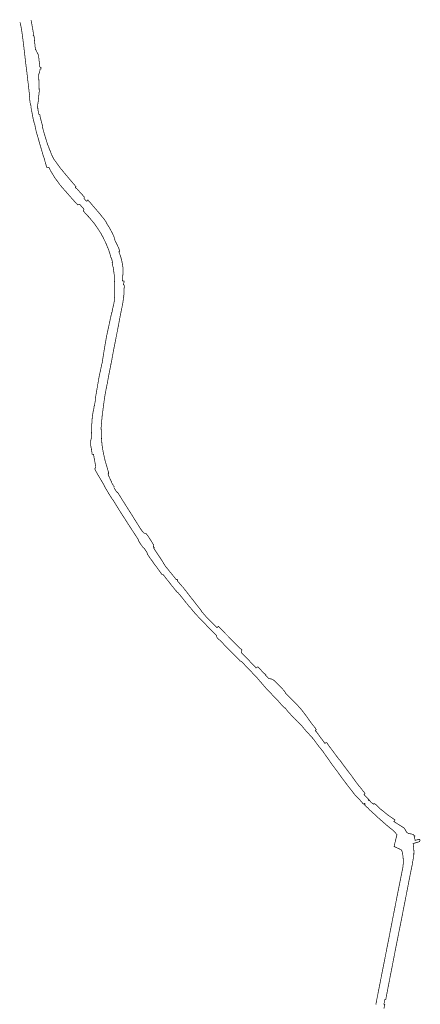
# Model space of a CAD drawing. Header units: metres. Extents: x 155777 to 157305, y 454301 to 459914.
# Tile 2 of 2: x 155777 to 156918, y 457107 to 459914. Entities that reach past the tile are written whole.
import ezdxf

# ---------------------------------------------------------------- set-up
doc = ezdxf.new("R2010")
doc.units = ezdxf.units.M
doc.layers.add('Beheergrens', color=10, linetype='Continuous')

msp = doc.modelspace()

# ---------------------------------------------------------------- linework, layer by layer
at = {"layer": 'Beheergrens', "const_width": 2}
for points in [[(155777.9, 459906.6), (155781, 459892.4), (155781.4, 459889.8), (155783.8, 459875.3), (155785, 459865.9), (155785.4, 459863.3), (155787.5, 459846.9), (155788.3, 459840), (155788.5, 459838.1), (155790.6, 459820.5), (155790.8, 459818.4), (155793, 459798.8), (155793.3, 459797), (155794.8, 459783.3), (155795.5, 459778.4), (155795.8, 459776.4), (155796.8, 459769.5), (155799.9, 459741.5), (155801.7, 459727.6), (155801.9, 459725.5), (155802.1, 459723.4), (155804.6, 459700.8)], [(155809.3, 459913), (155809.4, 459912.2), (155810.1, 459908.8), (155810.4, 459906.7), (155811.1, 459903.3), (155812.4, 459896.3), (155812.7, 459894.2), (155814.1, 459886.6), (155814.7, 459882.9), (155815.4, 459879.2), (155816.6, 459872), (155817.3, 459868), (155817.2, 459867.8), (155816.8, 459867.9), (155817.2, 459867.6), (155817.7, 459867.3), (155817.9, 459867.3)], [(155818.3, 459862.4), (155818.6, 459859.5), (155819, 459856.1), (155819.4, 459852.1), (155819.8, 459847.2), (155820.7, 459839.6), (155820.8, 459838.6), (155820.9, 459837.1), (155821, 459835.8), (155821.2, 459834.2), (155821.5, 459830.8), (155821.6, 459830), (155821.6, 459829), (155822.8, 459829.2), (155822.8, 459829.2)], [(155823, 459828.3), (155822.9, 459828.5), (155822.8, 459829.2)], [(155834.5, 459778.1), (155834.1, 459780.8), (155833.9, 459783.2), (155833.6, 459785.5), (155833.2, 459789), (155832.6, 459794), (155832.2, 459797.5), (155831.7, 459802.1), (155831.6, 459802.9), (155831.4, 459804.5), (155830.7, 459810.2), (155830.5, 459811.5), (155830.2, 459812.7), (155829.8, 459813.9), (155829.4, 459815.1), (155828.9, 459816.2), (155828.4, 459817.3), (155827.7, 459818.4), (155827.3, 459819.2), (155827, 459819.6), (155826.8, 459820), (155825.8, 459821.7), (155825.7, 459822), (155825, 459823.3), (155824.2, 459825), (155824, 459825.5), (155823.5, 459826.7), (155823, 459828.3)], [(155832.1, 459726.6), (155832, 459730.3), (155831.7, 459736.2), (155831, 459754.2), (155830.9, 459757.2), (155833.7, 459765.6)], [(155833.7, 459765.6), (155833.8, 459765.8), (155834.4, 459769.3), (155834.9, 459772.1), (155834.8, 459773.4)], [(155834.5, 459778.1), (155834.9, 459778.1), (155837.2, 459778.4), (155837.9, 459773.9), (155835.6, 459773.5), (155834.8, 459773.4)], [(155829.7, 459683.2), (155832.6, 459708.9), (155832.6, 459709.3)], [(155832.6, 459709.3), (155832.6, 459709.6), (155832.1, 459726.6)], [(155804.6, 459700.8), (155804.9, 459700.9), (155805.2, 459698.8), (155805.6, 459695.7), (155805.6, 459694.6)], [(155805.6, 459694.6), (155804.8, 459694.5), (155805.3, 459688.8), (155805.4, 459686.7), (155805.5, 459685.5), (155807.5, 459671.1)], [(155829.7, 459683.2), (155829.6, 459682), (155829.6, 459681.5), (155829.6, 459681.3), (155829.6, 459679.8), (155828.6, 459673.9), (155827.6, 459665.4), (155827.6, 459665.1), (155827.8, 459664.4), (155827.8, 459664.1), (155828, 459662.7), (155828.4, 459662.8), (155828.8, 459660.4), (155828.4, 459660.3), (155828.5, 459659.9), (155828.6, 459659.9), (155829.5, 459654.8), (155829.9, 459652.5), (155830.8, 459648.7), (155831.6, 459643.3), (155831.6, 459642.8)], [(155807.5, 459671.1), (155808.3, 459671.2), (155808.4, 459671.2), (155808.4, 459671), (155808.4, 459670.9), (155808.7, 459669.5), (155808.8, 459668.8), (155809, 459668), (155809.2, 459666.5), (155809.4, 459665.7), (155809.4, 459665.7), (155809.4, 459665.5), (155809.2, 459665.4), (155808.8, 459665.4)], [(155808.8, 459665.4), (155810.9, 459654.9), (155811.7, 459650.5), (155811.7, 459650.5), (155814.6, 459634.7), (155814.8, 459633.6), (155817.4, 459622.6), (155818.1, 459619.5)], [(155818.1, 459619.5), (155818.8, 459619.6), (155819.7, 459615.9), (155820.3, 459612.9), (155820.8, 459610.6), (155820.9, 459610), (155821.9, 459606.4)], [(155831.6, 459642.8), (155833.1, 459643.1), (155834.6, 459642.6), (155834.3, 459640.9)], [(155841, 459615.1), (155840.7, 459616.1), (155840.6, 459616.5), (155839.7, 459619.7), (155839.7, 459619.9), (155839.5, 459619.9), (155834.3, 459640.9)], [(155822.3, 459606.4), (155821.6, 459606.4), (155821.2, 459606.4), (155821.4, 459605.8), (155821.5, 459605.5), (155822.7, 459601.4), (155823.4, 459598.1), (155823.7, 459596.5), (155824.1, 459594.8), (155828.7, 459579.3), (155830.1, 459574.2), (155830.5, 459572.6), (155834, 459560.4), (155835.3, 459556.1), (155835.8, 459554.4), (155838.4, 459545.7), (155839.3, 459542.8), (155839.6, 459541.7), (155842.5, 459531.3), (155844.9, 459523.4), (155846.2, 459521)], [(155841.6, 459608.5), (155842.4, 459608.6), (155842.5, 459608.7), (155842.3, 459609.7), (155842.2, 459610.1), (155842.2, 459610.2), (155841.6, 459612.9), (155841, 459615.1)], [(155846.3, 459591.3), (155845.2, 459595.1), (155842, 459607.1)], [(155852.8, 459569.9), (155851.2, 459574.9), (155846.3, 459591.3)], [(155866.2, 459533.6), (155857.8, 459554.9), (155857.4, 459556), (155856, 459559.5), (155855.9, 459559.5), (155855.7, 459560.4)], [(155855, 459493.3), (155853.6, 459493.3), (155853.5, 459493.7), (155853.4, 459493.9), (155852.4, 459498), (155851.9, 459500), (155851.1, 459503), (155850.7, 459504.2), (155849.5, 459508.4), (155846.8, 459518.8), (155846.8, 459518.8), (155846.2, 459521)], [(155916.6, 459462.2), (155908.1, 459472.2), (155892.9, 459490.8), (155878.7, 459510.2), (155873.9, 459517.1), (155871.2, 459522.2), (155868.6, 459527.7), (155866.2, 459533.6)], [(155891.9, 459442.8), (155891.9, 459442.9), (155888.4, 459447.7), (155883.4, 459454.7), (155880.6, 459458.5), (155879.5, 459460), (155877.4, 459463), (155877.1, 459463.4), (155875.5, 459466), (155871.3, 459472.8), (155866.6, 459480.4), (155863.9, 459484.8), (155863.5, 459486.3), (155861.9, 459490.5), (155861.5, 459491.1), (155861, 459491.7), (155860.5, 459492.3), (155859.8, 459492.7), (155859.1, 459493), (155858.3, 459493.1), (155855, 459493.3)], [(155901.9, 459431.3), (155921, 459409.6), (155925.4, 459404.6)], [(155935.3, 459440.3), (155936, 459439.6), (155937.6, 459437.8)], [(155937.6, 459437.8), (155937.1, 459437.4), (155936.3, 459436.7), (155935.7, 459436.5), (155935.5, 459436.4), (155935.6, 459435.9), (155937.8, 459433.2), (155938.6, 459432.4), (155939.2, 459431.8)], [(155961.2, 459408.3), (155961.2, 459408.4), (155943.7, 459427.7), (155943.5, 459427.6), (155943.1, 459428.1), (155940.7, 459430.8), (155940.5, 459431), (155940.1, 459431.4), (155940.3, 459431.6), (155939.8, 459432.2), (155939.7, 459432.3), (155939.2, 459431.8)], [(155925.4, 459404.6), (155937.3, 459391.3), (155937.8, 459391), (155938.7, 459390.4), (155939, 459390.3)], [(155961.2, 459408.3), (155960.6, 459406.7), (155959.7, 459404.9), (155960.5, 459404), (155961.3, 459403.2), (155961.7, 459402.6), (155964.2, 459399.9), (155967.1, 459396.7), (155969.1, 459397.2), (155969.6, 459398.5), (155970.1, 459399.5), (155970.1, 459399.6), (155970.6, 459400.5)], [(155970.6, 459400.5), (155970.7, 459400.4), (155974.9, 459396.1), (155977.7, 459392.8), (155985.2, 459383.9)], [(155942.2, 459386), (155938.6, 459389.9), (155939, 459390.3)], [(155942.2, 459386), (155946.3, 459387.7), (155947.4, 459387.1), (155948.4, 459386.8), (155949.5, 459385.7), (155951.6, 459383.4), (155952.3, 459382.5), (155958, 459376.2), (155959, 459375.1), (155959.9, 459374), (155958.9, 459369.9), (155958.6, 459369.6), (155958.1, 459368.7), (155958, 459368.6)], [(155966.1, 459359.8), (155960.3, 459366.4), (155958.7, 459367.7), (155957.9, 459368.3), (155957.9, 459368.3)], [(155985.2, 459383.9), (156002.6, 459363.7), (156013.6, 459350), (156014.6, 459348.8), (156015.3, 459348.1), (156015.7, 459347.5), (156015.9, 459347.3), (156022.9, 459337.6), (156023.8, 459335)], [(155970.1, 459355.2), (155968.7, 459356.8), (155967.8, 459357.9), (155966.1, 459359.8)], [(155973.1, 459352.2), (155972.7, 459352.6), (155972.6, 459352.8), (155972.7, 459352.9), (155972.5, 459353.1), (155971.1, 459354.5), (155970.4, 459355.1), (155970.3, 459354.9), (155970.1, 459355.2)], [(155991.8, 459329.5), (155991.6, 459329.9), (155987.7, 459335.3), (155984.4, 459338.9), (155979.7, 459344.7), (155973.1, 459352.2)], [(156006.4, 459307.9), (156000, 459317.7), (155991.8, 459329.5)], [(156023.8, 459335), (156032.3, 459321.2), (156036.3, 459313.9)], [(156046.4, 459292.9), (156045.7, 459294.9), (156040, 459307.2), (156036.3, 459313.9)], [(156011.3, 459298.9), (156007.8, 459305.8), (156006.4, 459307.9)], [(156011.4, 459298.8), (156012.2, 459297.9), (156021.1, 459279.9)], [(156046.4, 459292.9), (156046.5, 459292.9), (156048.4, 459284.3)], [(156048.4, 459284.3), (156049.2, 459282.6), (156050.9, 459279.4), (156054.1, 459273), (156055.2, 459270.6), (156055.4, 459270.3), (156056.1, 459268.8), (156058.6, 459263.4), (156059.5, 459261.1), (156060.4, 459258.7), (156061.2, 459256.4), (156062.1, 459254), (156062.1, 459253.9)], [(156021.7, 459278.5), (156021.6, 459278.8), (156021.1, 459279.9)], [(156035.6, 459240.9), (156032.6, 459250.9), (156030.5, 459257.6), (156029.1, 459261), (156024.5, 459271.8)], [(156059.2, 459253.2), (156061.1, 459253.7), (156062.1, 459253.9)], [(156037.7, 459236.1), (156036.9, 459235.9), (156035.8, 459240.5), (156035.6, 459240.9)], [(156037.7, 459236.1), (156039.8, 459228.9), (156041.4, 459221.5)], [(156069.1, 459220.1), (156069, 459220.4), (156067.5, 459227.4), (156067, 459229.3), (156065.5, 459235.5), (156064.3, 459239.3), (156061.8, 459246.3), (156061.7, 459246.7)], [(156041.4, 459221.5), (156040.3, 459221.4), (156042.4, 459210.4), (156042.9, 459210.6)], [(156046.4, 459183.9), (156046.2, 459187.4), (156045.5, 459190.7), (156045.4, 459192.2), (156045.3, 459192.4), (156045.2, 459193.3), (156045, 459196.6), (156044, 459203.6), (156042.9, 459210.6)], [(156069.6, 459169), (156069.7, 459170.3), (156070.3, 459178.7), (156070.3, 459179.8), (156070.5, 459182), (156070.8, 459187.1), (156070.9, 459188.5), (156071.2, 459193.2), (156071.2, 459194.1), (156071.2, 459195.2), (156071.2, 459196), (156071.3, 459197.7), (156071.3, 459199.2), (156071.2, 459203.2), (156070.9, 459208.2), (156070.7, 459209.6), (156070.6, 459210.9), (156070.3, 459213.6), (156070.2, 459213.8), (156070.2, 459214.1)], [(156047, 459150.5), (156047.2, 459153.9), (156047.3, 459154.8), (156047.5, 459156.9), (156046.8, 459171.6), (156046.5, 459181.1), (156046.4, 459183.9)], [(156046.9, 459120.1), (156047.9, 459132.7), (156047.1, 459144), (156047.6, 459150.5), (156047, 459150.5)], [(156069.6, 459169), (156072, 459168.7), (156074.2, 459168.9), (156074.5, 459168.8), (156074.5, 459168.5)], [(156074, 459132.5), (156074, 459139.2), (156074.8, 459154.4), (156074.8, 459155.5)], [(156074.9, 459157.1), (156074.8, 459157.1), (156074.6, 459157.1), (156074.4, 459157.2)], [(156042.4, 459092.9), (156045.6, 459106.8), (156046.5, 459113), (156046.4, 459117.3), (156046.9, 459120.1)], [(156072.4, 459118.7), (156072.7, 459121.7), (156073.5, 459124.9), (156073.2, 459125.2), (156074, 459132.5)], [(156031.6, 459044.6), (156032.9, 459050.7), (156034.2, 459056.5), (156034.8, 459060.4), (156036.1, 459065.7), (156039.3, 459080), (156040, 459080.2), (156040.8, 459083.3), (156040.4, 459084.2), (156042.4, 459092.9)], [(156065.8, 459082.1), (156070.4, 459104.4), (156070.4, 459104.8)], [(156060.8, 459056.2), (156062.7, 459066.4), (156065.3, 459079.7), (156065.8, 459082.1)], [(156052.5, 459013.2), (156055.2, 459026.7), (156056.7, 459034.6), (156060.8, 459056.2)], [(156018.9, 458980), (156019.3, 458982.3), (156020.8, 458991.4), (156020.9, 458992.3), (156021, 458992.3), (156021, 458992.7), (156021.2, 458993.7), (156022.1, 458998.7), (156025, 459014.3), (156026, 459019.1)], [(156014.4, 458951.8), (156014.7, 458953.8), (156018.9, 458980)], [(156039.5, 458945.3), (156040.1, 458948.9), (156044.1, 458970.6), (156047.1, 458985.9)], [(156006.5, 458912), (156006.9, 458913.8), (156009, 458923.7), (156011.2, 458933.7), (156011.5, 458934.3), (156012.2, 458937.8), (156012, 458938), (156014.4, 458951.8)], [(156033.8, 458916.1), (156033.9, 458916.8), (156034.2, 458918), (156036.4, 458929.7), (156036.5, 458929.9), (156036.7, 458932.5), (156037.7, 458935.3), (156037.7, 458935.4), (156038.1, 458937.5), (156039.5, 458945.3)], [(155996.5, 458857.5), (156000, 458878.4), (156000.9, 458883.6), (156001.3, 458886.2), (156001.8, 458888.8), (156002.7, 458893.9), (156004.8, 458903.9), (156006.5, 458912)], [(156029.2, 458892.6), (156029.9, 458896), (156030.8, 458901.1), (156033.8, 458916.1)], [(156015.4, 458811.5), (156017.6, 458828.3), (156019.6, 458842), (156024.5, 458868.3)], [(156024.5, 458868.3), (156024.8, 458869.8), (156025, 458870.6), (156025.3, 458872.1), (156025.4, 458873), (156026.2, 458875.9)], [(155992.3, 458832.4), (155992.9, 458832.2), (155992.7, 458831.1), (155992, 458826.3)], [(155992.3, 458832.4), (155992.2, 458832.9), (155996.5, 458857.5)], [(155984.5, 458785.8), (155984.7, 458787.3), (155985.8, 458795.1), (155988, 458804.8), (155989.3, 458813.9)], [(155989.3, 458813.9), (155989.6, 458814.3), (155990, 458814.4), (155990.1, 458815), (155990.1, 458815.4), (155990.2, 458816)], [(156009.5, 458758.8), (156009.9, 458763.1), (156012, 458785.7), (156015.4, 458811.5)], [(155981.4, 458734.2), (155981.7, 458743.1), (155981.7, 458745.2), (155981.8, 458745.3), (155981.9, 458745.4), (155981.9, 458746.4), (155982.2, 458751), (155981.8, 458754.5), (155981.7, 458756), (155982.1, 458759.4), (155982.2, 458760.7), (155982.4, 458762.4), (155982.8, 458767.5), (155983.2, 458772.3), (155983.2, 458773.5), (155983.5, 458778.4), (155984.5, 458785.8)], [(156011.6, 458701.5), (156010.1, 458716.3), (156009, 458747.7), (156008.8, 458750), (156009.5, 458758.8)], [(155980.6, 458719.7), (155980.9, 458720.3), (155981.4, 458734.2)], [(155980.6, 458719.7), (155979.3, 458714.6), (155979.5, 458699), (155981.3, 458690), (155981.7, 458686.3)], [(156023.7, 458645.1), (156019.6, 458659.5), (156014.4, 458683.3), (156011.7, 458700.7), (156011.6, 458701.5)], [(155981.7, 458686.3), (155981.7, 458686.2), (155982.1, 458683.8), (155982.8, 458679.6), (155983.1, 458677.7)], [(155983.1, 458677.7), (155983.4, 458675), (155987.2, 458675.4)], [(155987.2, 458675.4), (155989, 458664.7), (155993.7, 458639.4)], [(155990.7, 458633), (155990.7, 458633), (155993.7, 458639.4)], [(155990.7, 458633), (155994.3, 458626.4), (155996.8, 458621.9), (156000, 458616.2), (156010.3, 458599), (156011, 458597.8), (156015.2, 458590.8), (156015.2, 458590.5), (156016.7, 458587.7), (156016.9, 458587.6), (156018.1, 458584.8), (156019.5, 458582.2), (156022.7, 458576.4), (156028.1, 458567.4), (156029.2, 458565.5), (156032.5, 458560), (156036.8, 458553.3), (156037.4, 458552.5)], [(156029.8, 458624.3), (156029.9, 458622.5), (156029.9, 458621.8), (156030, 458619.7), (156030, 458619.5), (156028.9, 458618.9), (156030, 458614.6), (156030.9, 458612.8), (156034.7, 458604.3)], [(156044.3, 458585.5), (156039.6, 458592.8), (156038.7, 458594.6), (156039, 458595.9), (156035, 458603.7), (156034.7, 458604.3)], [(156044.8, 458580.8), (156046.4, 458582.1), (156044.5, 458585.1)], [(156037.4, 458552.5), (156040.3, 458547.8), (156041, 458547.6)], [(156046.1, 458579), (156046.2, 458578.9), (156046.2, 458578.8), (156046.2, 458578.7), (156046.3, 458578.6), (156051.4, 458570.5), (156052.9, 458568.1), (156053.9, 458566.6)], [(156055.2, 458567.5), (156055.7, 458566.7), (156056.2, 458565.9), (156057.1, 458564.6), (156060.1, 458559.7), (156060.6, 458558.9), (156064.5, 458552.9), (156065, 458552.1), (156067.8, 458547.6), (156068.7, 458546.1), (156069.3, 458545.2), (156072.8, 458539.8)], [(156069.1, 458502.7), (156084.1, 458479.2), (156067.4, 458505.3), (156060.6, 458515.9), (156051.6, 458530.7), (156044.3, 458542.3)], [(156072.8, 458539.8), (156074.3, 458537.3), (156081.4, 458526), (156082.7, 458524), (156086.3, 458518.3), (156087.4, 458516.6), (156098.2, 458499.6)], [(156100.2, 458454.5), (156088, 458473.3), (156087.3, 458474.3), (156086.5, 458475.1), (156084.1, 458479.2), (156069.1, 458502.7)], [(156098.2, 458499.6), (156099.1, 458498.2), (156099.7, 458497.2), (156101.5, 458494.4), (156102, 458493.7), (156102, 458493.6), (156101.9, 458493.4), (156105.6, 458487.5), (156110.5, 458479.7), (156112.2, 458477), (156113.5, 458475), (156114.8, 458473.1), (156116.8, 458469.8), (156117.3, 458469), (156122.4, 458460.9), (156122.6, 458461.1), (156122.7, 458460.9), (156125.3, 458456.9), (156125.7, 458456.3), (156126.7, 458455), (156128.9, 458452.4), (156130.5, 458451.2), (156131.9, 458450.4), (156135.3, 458448.6)], [(156115.8, 458428.5), (156114.1, 458432.9), (156104.6, 458447.8), (156100.2, 458454.5)], [(156135.3, 458448.6), (156136.7, 458449.5), (156138.2, 458447.5), (156140.4, 458444.6)], [(156140.4, 458444.6), (156142, 458442.7), (156142.8, 458441.4), (156145, 458438.1)], [(156155.5, 458421.4), (156158.1, 458417.4), (156159.1, 458416)], [(156159.1, 458416), (156157.2, 458410.7), (156157.3, 458409.8)], [(156131.3, 458407.7), (156129.9, 458407.7), (156129.9, 458407.7)], [(156157.3, 458366.7), (156155.9, 458368.9), (156149.6, 458377.5), (156141.9, 458388.6), (156140, 458392)], [(156157.3, 458409.8), (156157.3, 458409.8), (156158.9, 458410.7), (156160.3, 458408.7), (156158.9, 458407.8)], [(156158.5, 458407.5), (156158.7, 458407.3), (156159.4, 458406.2), (156164, 458399.4), (156168.9, 458392.1)], [(156168.9, 458392.1), (156172.5, 458386.7), (156176, 458381.4), (156175.9, 458381.3), (156176.2, 458380.8), (156176.3, 458380.9), (156176.5, 458381), (156177.7, 458379), (156177.6, 458379), (156177.5, 458378.9), (156177.8, 458378.4), (156177.9, 458378.5), (156182.5, 458371.7), (156182.8, 458371.2), (156186.9, 458364.3), (156189.5, 458360), (156189.6, 458359.9), (156191.1, 458357.3), (156192.4, 458355.7)], [(156184.5, 458332.3), (156182.4, 458332.2), (156167.2, 458353.5), (156158.8, 458364.4), (156157.3, 458366.7)], [(156192.4, 458355.7), (156210.9, 458332.8), (156213, 458330.3), (156222.6, 458318.3), (156223.3, 458317.6), (156223.7, 458318)], [(156184.5, 458332.3), (156185.4, 458332.4), (156186.8, 458330.7)], [(156227.5, 458279.8), (156222.6, 458285.9), (156222.3, 458285.6), (156221.1, 458287.2), (156220.3, 458288.2), (156219.3, 458289.5), (156211.8, 458298.8), (156206.7, 458305.3), (156205.8, 458306.4), (156191.6, 458324.4), (156190.8, 458325.4), (156189.6, 458327), (156186.9, 458330.6), (156186.8, 458330.7)], [(156223.7, 458318), (156224.1, 458318.3), (156224.9, 458318.9), (156226.6, 458316.8), (156227.1, 458316.2), (156227.1, 458316.2), (156227.2, 458316.1)], [(156227.2, 458316.1), (156226, 458315.2), (156226.1, 458315.1), (156225.9, 458314.8)], [(156225.9, 458314.8), (156228.5, 458311.6), (156231.7, 458307.8), (156234.7, 458304)], [(156234.7, 458304), (156235.3, 458304.1), (156236.2, 458303), (156239.1, 458299.3), (156240.4, 458297.7)], [(156227.5, 458279.8), (156228.1, 458280.3), (156228.3, 458280.1), (156228.3, 458280.1), (156228.8, 458279.4), (156230, 458278), (156230, 458278), (156231.6, 458276.2), (156231.7, 458276), (156231.7, 458276)], [(156231.7, 458276), (156231.7, 458276), (156232, 458275.7), (156239.2, 458267), (156240.3, 458265.6), (156241.8, 458263.7), (156246.3, 458258), (156247, 458257.1), (156252.4, 458250.2), (156252.4, 458250.2), (156252.5, 458250.1), (156252.5, 458250)], [(156245.5, 458291.8), (156240.5, 458297.9), (156240.4, 458297.7)], [(156338.5, 458157.4), (156337.5, 458158.4), (156336.3, 458159.6), (156336.3, 458159.7), (156330.9, 458165.3), (156329.9, 458166.4), (156320.6, 458175.6), (156319.1, 458177), (156314.3, 458181.8), (156308, 458188.7), (156305.8, 458191), (156289.6, 458207.9), (156286.8, 458210.8), (156286.5, 458211.1), (156279.8, 458217.9), (156278.6, 458219.3), (156277.5, 458220.6), (156276.5, 458221.8), (156272.8, 458226), (156269.7, 458229.9), (156268.2, 458231.8), (156265.7, 458234.8), (156264.7, 458235.9), (156259.6, 458241.2), (156257.5, 458244.1), (156255.6, 458246.7), (156252.5, 458250), (156252.5, 458250)], [(156295, 458228.4), (156293.2, 458230.6), (156273.1, 458256.4), (156273, 458256.5), (156262.5, 458269.9)], [(156343, 458185.1), (156338.8, 458181), (156317.4, 458202.5), (156316.2, 458203.7), (156315.2, 458204.7), (156315.3, 458204.7), (156314.6, 458205.4), (156314.1, 458205.9), (156314, 458205.8), (156313.6, 458206.2), (156309.8, 458210.1), (156308.8, 458211.2), (156308.5, 458211.6), (156303.7, 458217.1), (156301.6, 458219.4), (156300.8, 458220.4), (156294.3, 458227.8), (156294.4, 458227.9), (156295, 458228.4)], [(156343, 458185.1), (156343.9, 458184), (156345.2, 458182.4), (156346, 458181.5), (156346.2, 458181.2), (156347.5, 458179.6), (156383.2, 458143.8)], [(156341.8, 458149.9), (156339.5, 458152.4), (156338, 458154), (156338, 458154.5), (156338.1, 458154.8), (156338.1, 458154.9), (156338.1, 458155), (156338.1, 458155.2), (156338.1, 458155.3), (156338.1, 458155.5), (156338.1, 458155.5), (156338.2, 458155.9), (156338.5, 458157.4)], [(156409.6, 458083.5), (156408.6, 458084.5), (156408.2, 458084.7), (156407.9, 458084.8), (156406.5, 458085.4), (156404.9, 458086.1), (156404.8, 458086.1), (156401.2, 458089.9), (156399.6, 458091.5), (156393.3, 458097.9), (156382.9, 458108.4), (156380.9, 458110.5), (156359.4, 458132.4), (156357.2, 458134.7), (156348.7, 458143.4), (156347.5, 458144.6), (156346.7, 458145.4), (156342.2, 458149.1), (156341.8, 458149.9)], [(156403.1, 458123.8), (156409.8, 458117.5), (156408.7, 458109.5)], [(156408.7, 458109.5), (156413.4, 458104.6), (156422, 458095.9), (156428, 458089.6), (156430.8, 458086.8)], [(156409.6, 458083.5), (156415.6, 458077.3), (156430.5, 458061.8), (156452.1, 458039.1), (156479.9, 458006.9), (156480.5, 458006.2), (156481.3, 458005.5), (156481.9, 458005), (156482.5, 458004.4), (156482.9, 458004.1), (156485, 458001.8), (156501.1, 457984.6), (156501.8, 457983.7), (156502.5, 457982.8), (156503, 457982.2), (156503.6, 457981.7), (156511.6, 457974.5), (156515.6, 457969), (156527, 457956.7), (156527.3, 457956.3), (156531.6, 457951.9), (156531.9, 457951.6), (156532.8, 457952.4), (156535.5, 457948.8), (156538.2, 457945.3), (156541.3, 457941.7), (156544.5, 457938), (156551.3, 457930.9), (156555.6, 457926.1), (156557.9, 457923.5), (156560, 457921.3), (156568, 457914.3), (156572, 457910.1), (156576.3, 457905.6), (156579.6, 457902.1), (156585.8, 457894.7), (156593.5, 457885.4), (156611, 457867), (156610.5, 457866.6), (156615.1, 457861.6), (156615.3, 457861.5), (156617.2, 457858.6), (156620.8, 457853.8), (156626.4, 457846.3), (156629.8, 457841.6), (156631.4, 457839.7), (156635.4, 457834.9), (156640.3, 457828.9), (156643.9, 457823.6), (156644.4, 457822.9), (156647.8, 457818), (156650.8, 457813.8), (156653.6, 457809.8), (156659.3, 457801.6), (156666.3, 457791.4), (156668.3, 457788.7), (156674.5, 457780.5), (156681.2, 457771.6), (156687.4, 457763.2), (156690.2, 457759.2), (156696.9, 457750), (156700.4, 457745.3), (156711.7, 457730.5), (156715.5, 457725.6), (156721.1, 457718.4), (156725.7, 457712.3), (156729.2, 457707.8), (156732.5, 457703.6)], [(156430.8, 458086.8), (156432.6, 458084.9), (156438.7, 458078.5), (156450.7, 458065.7)], [(156450.7, 458065.7), (156450.8, 458065.8), (156452.6, 458067.6)], [(156452.8, 458067.4), (156453.1, 458067.7), (156455.3, 458069.4), (156471.5, 458052.3), (156474.5, 458049), (156474.6, 458049), (156475.1, 458049.2), (156475.3, 458049.3), (156478.4, 458046.1), (156478, 458045.5), (156477.6, 458044.6), (156478.3, 458043.9), (156480.8, 458041.8), (156484.5, 458037.7)], [(156498.3, 458032.9), (156497.1, 458033.4), (156493.8, 458034.6), (156491.6, 458035.1), (156487.4, 458035.6), (156486.4, 458035.8)], [(156498.3, 458032.9), (156499.3, 458032.2), (156502.3, 458029.6), (156502.9, 458029.3), (156503.4, 458029.3), (156505.8, 458026.3), (156508.2, 458023.9), (156511.2, 458021.1), (156516.2, 458016), (156521.9, 458009.9)], [(156521.9, 458009.9), (156532.2, 457999.4), (156531.9, 457998), (156534, 457995.8), (156533.5, 457994.8)], [(156533.5, 457994.8), (156535.4, 457992.7), (156542.4, 457985.7)], [(156551.9, 457976.3), (156563.7, 457964.6), (156564.9, 457963.3)], [(156564.9, 457963.3), (156575.3, 457952.3), (156582.7, 457943.1), (156588, 457936.3)], [(156588, 457936.3), (156590.8, 457932.6), (156592.9, 457929.6)], [(156592.9, 457929.6), (156603.1, 457915.4), (156604.3, 457913.6)], [(156604.3, 457913.6), (156608.7, 457907.5), (156611.5, 457904.1), (156614.8, 457900)], [(156614.8, 457900), (156619.5, 457894.3), (156619.2, 457894.1), (156619.2, 457894.1)], [(156619.1, 457894), (156620.3, 457892.6), (156620.2, 457892.1), (156621, 457891), (156621.7, 457890), (156619.4, 457887.9), (156619.4, 457887), (156619.8, 457887.3), (156625.9, 457879), (156626.1, 457879.1), (156626.9, 457878.1), (156626.7, 457877.9), (156631.5, 457871.2), (156637.3, 457863.1), (156637.6, 457863.4), (156639.3, 457860.8), (156640.1, 457859.7), (156643, 457855.7), (156646.4, 457850.9), (156650, 457853.6), (156650.1, 457853.4), (156650.2, 457853.4), (156650.8, 457853), (156651.7, 457852.5), (156652.3, 457852.1), (156652.9, 457851.3), (156658.3, 457843.5), (156667.3, 457831.6), (156677.6, 457817.5), (156684, 457808.7), (156684.4, 457808.2), (156685, 457807.6), (156685.7, 457806.8), (156687.8, 457804.6), (156688.3, 457804.1), (156688.9, 457803.2), (156693.2, 457797.7), (156694.6, 457795.3), (156702.5, 457784.8), (156710.1, 457774.6), (156721.2, 457760.1), (156724.3, 457755.8), (156732.5, 457744.5), (156741.2, 457732.6), (156742.8, 457730.4), (156743.1, 457730.1), (156745.2, 457727.8), (156746.6, 457726.2), (156748.6, 457723.9), (156750.2, 457722.1), (156752.3, 457719), (156757.8, 457712.2), (156760.3, 457709.3), (156760.7, 457708.8), (156759.2, 457706.7), (156758.1, 457705), (156763.1, 457699.7), (156767, 457695.5), (156769.1, 457693.6), (156771.2, 457691.6), (156769.8, 457690.2), (156770, 457690), (156771.2, 457688.8), (156771.4, 457688.6), (156772.8, 457690), (156775.2, 457686.4), (156778.2, 457682.9), (156781.1, 457680.8), (156784.1, 457678.7), (156785, 457678), (156786.5, 457679.8), (156786.7, 457679.6), (156787.5, 457679.1), (156789, 457678.1), (156789.3, 457678), (156790.3, 457677.6), (156794.9, 457673.3), (156799.5, 457668.9), (156803.2, 457665.4), (156805.9, 457662.9), (156809.1, 457660.6), (156810, 457659.9), (156818.9, 457652.5), (156820.3, 457651.3), (156827, 457645.9), (156831.9, 457642.6), (156837.4, 457638.9), (156842, 457635.8), (156845.9, 457633.1), (156843.6, 457629), (156843.5, 457628.7), (156843.9, 457628.5), (156843.7, 457628.3), (156843.2, 457628.7), (156843, 457628.8), (156842.8, 457628.4), (156853.6, 457621.5), (156856.3, 457619.8), (156868.5, 457612.1), (156869.2, 457611.6), (156869.9, 457611.1), (156870.6, 457610.6), (156871.2, 457610), (156871.8, 457609.5), (156872.4, 457608.9), (156873, 457608.2), (156873.6, 457607.6), (156874.1, 457606.9), (156874.5, 457606.4), (156874.9, 457605.8), (156875.3, 457605.2), (156875.6, 457604.6), (156875.9, 457603.9), (156876.3, 457603.3), (156876.5, 457602.6), (156876.8, 457602), (156878.1, 457599.7), (156878.3, 457599.3), (156878.6, 457599), (156878.8, 457598.6), (156879.1, 457598.3), (156879.3, 457598), (156879.6, 457597.7), (156879.9, 457597.4), (156880.2, 457597.1), (156880.5, 457596.8), (156880.8, 457596.5), (156881.2, 457596.3), (156881.5, 457596), (156881.8, 457595.8), (156882.2, 457595.6), (156882.5, 457595.4), (156882.9, 457595.2), (156883.3, 457595), (156883.7, 457594.8), (156884, 457594.6), (156884.4, 457594.5), (156884.8, 457594.4), (156885.2, 457594.2), (156885.6, 457594.1), (156886, 457594), (156886.4, 457594), (156886.9, 457593.9), (156891.3, 457593.1), (156896.7, 457591.8), (156896.9, 457591.7), (156897.1, 457591.6), (156897.3, 457591.5), (156897.4, 457591.4), (156897.6, 457591.3), (156897.8, 457591.2), (156898, 457591.1), (156898.2, 457591), (156898.3, 457590.8), (156898.5, 457590.7), (156898.6, 457590.6), (156898.8, 457590.4), (156899, 457590.3), (156899.1, 457590.1), (156899.2, 457590), (156899.4, 457589.8), (156899.5, 457589.6), (156899.6, 457589.5), (156899.7, 457589.3), (156900.6, 457587.7), (156900.6, 457587.7), (156900.6, 457587.7), (156900.6, 457587.6), (156900.7, 457587.6), (156900.7, 457587.5), (156900.7, 457587.5), (156900.7, 457587.5), (156900.7, 457587.4), (156900.8, 457587.4), (156900.8, 457587.4), (156900.8, 457587.3), (156900.9, 457587.3), (156900.9, 457587.3), (156900.9, 457587.2), (156900.9, 457587.2), (156901, 457587.2), (156901, 457587.1), (156901, 457587.1), (156901.1, 457587.1), (156901.1, 457587.1), (156901.2, 457587), (156901.2, 457587), (156901.2, 457587), (156901.3, 457587), (156901.3, 457586.9), (156901.3, 457586.9), (156901.4, 457586.9), (156901.4, 457586.9), (156901.5, 457586.9), (156901.5, 457586.9), (156901.6, 457586.9), (156901.6, 457586.9), (156902.2, 457586.8), (156900.7, 457586.2), (156901.7, 457582.2), (156902.4, 457579.3), (156903.4, 457574.7), (156904.1, 457574.8), (156914.6, 457577.5), (156914.8, 457577.4), (156914.8, 457577.5), (156914.9, 457577.5), (156915, 457577.5), (156915, 457577.5), (156915.1, 457577.5), (156915.2, 457577.5), (156915.2, 457577.5), (156915.3, 457577.5), (156915.4, 457577.5), (156915.4, 457577.5), (156915.5, 457577.5), (156915.6, 457577.4), (156915.6, 457577.4), (156915.7, 457577.4), (156915.8, 457577.4), (156915.8, 457577.4), (156915.9, 457577.3), (156916, 457577.3), (156916, 457577.3), (156916.1, 457577.3), (156916.1, 457577.2), (156916.2, 457577.2), (156916.3, 457577.2), (156916.3, 457577.1), (156916.4, 457577.1), (156916.4, 457577), (156916.5, 457577), (156916.5, 457576.9), (156916.6, 457576.9), (156916.6, 457576.8), (156916.7, 457576.8), (156916.7, 457576.7), (156916.7, 457576.7), (156916.8, 457576.6), (156916.8, 457576.6), (156916.9, 457576.5), (156916.9, 457576.5), (156916.9, 457576.4), (156916.9, 457576.3), (156917, 457576.3), (156917, 457576.2), (156917, 457576.1), (156917.1, 457575.8), (156917.1, 457575.6), (156917.1, 457575.3), (156917.1, 457575), (156917.1, 457574.7), (156916.5, 457571), (156907.1, 457568.3), (156897.8, 457565.6), (156898.1, 457562.5), (156898.5, 457559.3), (156899, 457554), (156899.6, 457548.6), (156899.8, 457545.3), (156899.8, 457539.9), (156899.7, 457534.4), (156898.7, 457527.6), (156897.8, 457520.7), (156896.6, 457514.5), (156895.5, 457508.3), (156895.5, 457507.2), (156895, 457504), (156894.3, 457501.3), (156893, 457495.3), (156891.2, 457486.1), (156890.6, 457483.2), (156888.8, 457474.4), (156886.8, 457463.8), (156884.3, 457451.2), (156881.5, 457436.3), (156880, 457429), (156878.9, 457423.1), (156876.3, 457409.9), (156875.2, 457404.2), (156873.2, 457394.2), (156872.7, 457391.6), (156870.1, 457378.5), (156867.6, 457365.3), (156862.5, 457339.7), (156861.2, 457333.2), (156858.6, 457320.4), (156856.1, 457307.9), (156853.5, 457294.8), (156850.9, 457281.6), (156849.9, 457276.4), (156847.6, 457264.8), (156844.1, 457246.9), (156839.3, 457222), (156835.1, 457200.7), (156831.5, 457182.2), (156828.8, 457168.2), (156826, 457153.8), (156822.7, 457136.5), (156822, 457132.9), (156821.9, 457132.6), (156820.6, 457125.5), (156819.8, 457121.5), (156817.2, 457121.8), (156817.2, 457121.6), (156817.4, 457121.6), (156816.8, 457118.6), (156816.7, 457118.4), (156816.2, 457116), (156814.5, 457107.5), (156817, 457107), (156814.6, 457095)], [(156734.3, 457701.7), (156753.1, 457682.3), (156753.6, 457680.4), (156754.7, 457679.8)], [(156754.7, 457679.8), (156755.5, 457679.1), (156755.8, 457679.5), (156757.5, 457677.9), (156759.3, 457679.6), (156759.6, 457679.9), (156759.8, 457679.7), (156761, 457678.4), (156761.1, 457678.2), (156760.8, 457677.9), (156759.2, 457676.1), (156760.7, 457674.6), (156761.5, 457673.8)], [(156770.4, 457665.5), (156771.4, 457664.7), (156771.1, 457664), (156771.1, 457664)], [(156776.9, 457658.8), (156782.1, 457654.1), (156799, 457638.4), (156805.1, 457633), (156826.2, 457614.5), (156829.8, 457611.7), (156833.7, 457608.6), (156835.8, 457607), (156838.7, 457604.7), (156841.7, 457602.3), (156851.6, 457591.1), (156851.6, 457591), (156843.5, 457557.3), (156847.3, 457555.4), (156860.9, 457549.1), (156862.4, 457548.5), (156864, 457547.4), (156865.2, 457545.7), (156866.3, 457542.9), (156867, 457539.9), (156867.7, 457536.9), (156868.3, 457532.6), (156869, 457528.4), (156869.8, 457516.1), (156869.5, 457510.5), (156869.6, 457508.2), (156868.4, 457497.6), (156868, 457495.5), (156861.7, 457463.9), (156857.4, 457442.4), (156854.4, 457427.1), (156852.8, 457419.1), (156844, 457374.5), (156841.7, 457362.3), (156839.6, 457352), (156837.1, 457339.1), (156835.2, 457329.5), (156826.8, 457286.3), (156825.7, 457281.1), (156823.4, 457269.2), (156822.7, 457265.6), (156818.7, 457245.3), (156814.8, 457225.5), (156810.1, 457201.7), (156808.3, 457192.6), (156805.8, 457179.8), (156803.4, 457167.3), (156800.7, 457153.7), (156799.8, 457149.3), (156799.4, 457147.1), (156798.1, 457140.7), (156795.8, 457128.7), (156795.6, 457127.8), (156795.4, 457126.9), (156794.8, 457124.4), (156794.5, 457122.6), (156793.9, 457119.2), (156791.4, 457106)]]:
    msp.add_lwpolyline(points, dxfattribs=at)
at = {"layer": 'Beheergrens', "const_width": 2, "flags": 128}
for points in [[(155818.3, 459862.4), (155817.9, 459867.3)], [(155842, 459607.1), (155841.6, 459608.5)], [(155855.7, 459560.4), (155852.8, 459569.9)], [(155935.3, 459440.3), (155916.6, 459462.2)], [(155891.9, 459442.8), (155901.9, 459431.3)], [(155958, 459368.6), (155957.9, 459368.3)], [(156024.5, 459271.8), (156021.7, 459278.5)], [(156061.7, 459246.7), (156059.2, 459253.2)], [(156070.2, 459214.1), (156069.1, 459220.1)], [(156072.4, 459157.6), (156074.5, 459168.5)], [(156072.4, 459157.6), (156074.4, 459157.2)], [(156074.8, 459155.5), (156074.9, 459157.1)], [(156070.4, 459104.8), (156072.4, 459118.7)], [(156026, 459019.1), (156031.6, 459044.6)], [(156047.1, 458985.9), (156052.5, 459013.2)], [(156026.8, 458879.3), (156029.2, 458892.6)], [(156026.2, 458875.9), (156026.8, 458879.3)], [(155990.2, 458816), (155992, 458826.3)], [(156029.8, 458624.3), (156023.7, 458645.1)], [(156053.9, 458566.6), (156055.2, 458567.5)], [(156041, 458547.6), (156044.3, 458542.3)], [(156115.8, 458428.5), (156117.5, 458424.9)], [(156117.5, 458424.9), (156122, 458418.2)], [(156122, 458418.2), (156123.2, 458416.6)], [(156123.2, 458416.6), (156129.9, 458407.7)], [(156145, 458438.1), (156151.9, 458427.5)], [(156155.5, 458421.4), (156151.9, 458427.5)], [(156131.3, 458407.7), (156134.1, 458403.5)], [(156140.4, 458393.7), (156134.1, 458403.5)], [(156140.4, 458393.7), (156140, 458392)], [(156262.5, 458269.9), (156245.5, 458291.8)], [(156383.2, 458143.8), (156403.1, 458123.8)], [(156452.6, 458067.6), (156452.8, 458067.4)], [(156484.5, 458037.7), (156486.4, 458035.9)], [(156542.4, 457985.7), (156551.9, 457976.3)], [(156732.5, 457703.6), (156734.3, 457701.7)], [(156762.3, 457672.6), (156761.5, 457673.8)], [(156762.3, 457672.6), (156770.4, 457665.5)], [(156771.1, 457664), (156771.8, 457663.4)], [(156771.8, 457663.4), (156776.9, 457658.8)]]:
    msp.add_lwpolyline(points, dxfattribs=at)

doc.saveas('drawing.dxf')
